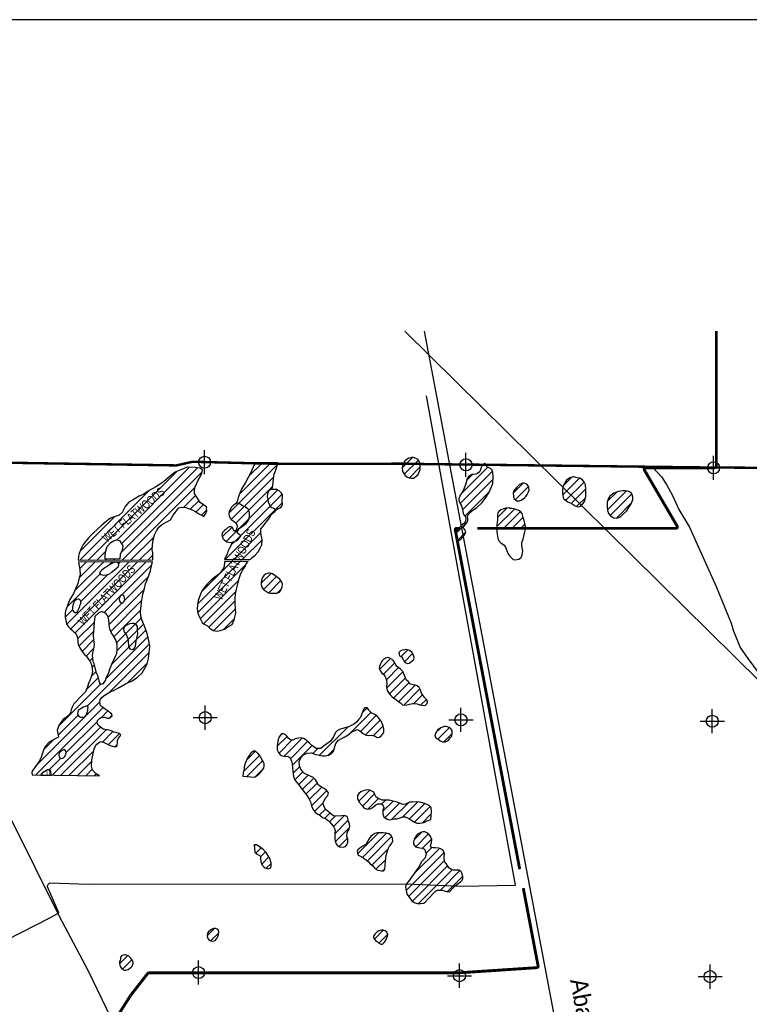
# Model space of a CAD drawing. Extents: x 119693 to 416873, y 706841 to 914021.
# Tile 13 of 14: x 199884 to 215011, y 875164 to 895571. Entities that reach past the tile are written whole.
import ezdxf
from ezdxf.enums import TextEntityAlignment as Align

# ---------------------------------------------------------------- set-up
doc = ezdxf.new("R2010")
doc.units = 0
doc.header["$LTSCALE"] = 800
doc.header["$PDMODE"] = 34
doc.header["$PDSIZE"] = 250
doc.linetypes.add('PHANTOM', pattern=[0])
doc.linetypes.add('STREAM', pattern=[0])
doc.layers.get('0').update_dxf_attribs({"linetype": 'CONTINUOUS'})
for name, color, linetype in [('BORDER', 1, 'CONTINUOUS'), ('COUNTY', 15, 'PHANTOM'), ('MAJROADS', 9, 'CONTINUOUS'), ('RR', 13, 'CONTINUOUS'), ('SEC', 2, 'CONTINUOUS'), ('TEXT', 7, 'CONTINUOUS'), ('TRUNKS', 5, 'STREAM'), ('WETDBA', 11, 'CONTINUOUS'), ('WETFILL', 12, 'CONTINUOUS'), ('WSHEDS', 3, 'CONTINUOUS')]:
    doc.layers.add(name, color=color, linetype=linetype)

# ---------------------------------------------------------------- blocks, each defined once
blk = doc.blocks.new('*X')
at = {"color": 0}
for p, q in [((207815, 886284), (208029, 886498)), ((201898, 884787), (203407, 886295)), ((204424, 885545), (205230, 886351)), ((204439, 885737), (205090, 886387)), ((204641, 886115), (204915, 886389)), ((207858, 886150), (208149, 886441)), ((207963, 886078), (208190, 886305)), ((209019, 885721), (209593, 886294)), ((201307, 884372), (203146, 886211)), ((201983, 884518), (203667, 886202)), ((201997, 884709), (203573, 886285)), ((204538, 885481), (205154, 886098)), ((209018, 885542), (209688, 886212)), ((209152, 886030), (209269, 886147)), ((211160, 885917), (211330, 886086)), ((204637, 885404), (205126, 885893)), ((209064, 885412), (209695, 886043)), ((210118, 885758), (210323, 885964)), ((210156, 885620), (210432, 885896)), ((211142, 885722), (211488, 886068)), ((211207, 885610), (211585, 885988)), ((201130, 884371), (202562, 885804)), ((202015, 884373), (203516, 885874)), ((203283, 885464), (203533, 885715)), ((205028, 885618), (205232, 885823)), ((205078, 885491), (205327, 885740)), ((209113, 885283), (209630, 885800)), ((211319, 885546), (211621, 885847)), ((212070, 885413), (212462, 885805)), ((212070, 885589), (212256, 885775)), ((212126, 885292), (212575, 885741)), ((202096, 885515), (202163, 885582)), ((203421, 885426), (203603, 885608)), ((203540, 885368), (203692, 885520)), ((204223, 885344), (204424, 885545)), ((204270, 885214), (204538, 885481)), ((204461, 884874), (205078, 885491)), ((204640, 885230), (205028, 885618)), ((205192, 885429), (205330, 885567)), ((211435, 885485), (211614, 885663)), ((212254, 885243), (212569, 885558)), ((201138, 884557), (201854, 885273)), ((203652, 885303), (203762, 885413)), ((204146, 884382), (205192, 885429)), ((204367, 885134), (204637, 885404)), ((209777, 885064), (210141, 885428)), ((209792, 885256), (209986, 885450)), ((209919, 885029), (210265, 885375)), ((204168, 884758), (204640, 885230)), ((208928, 884922), (209163, 885157)), ((210096, 885029), (210323, 885257)), ((210272, 885029), (210360, 885116)), ((204084, 884851), (204286, 885053)), ((204321, 884381), (204883, 884943)), ((204344, 884757), (204461, 884874)), ((208967, 884784), (209130, 884947)), ((202192, 884373), (202668, 884849)), ((204264, 884677), (204344, 884757)), ((204497, 884381), (204909, 884792)), ((201484, 884372), (201669, 884557)), ((202369, 884374), (202637, 884642)), ((202546, 884374), (202645, 884473)), ((200861, 883042), (202152, 884333)), ((200938, 882942), (202330, 884335)), ((201030, 883742), (201619, 884330)), ((201033, 882860), (202508, 884336)), ((201122, 884010), (201441, 884329)), ((201127, 884192), (201263, 884328)), ((201661, 884372), (201682, 884394)), ((201718, 884252), (201797, 884331)), ((201838, 884373), (201860, 884395)), ((201934, 884292), (201974, 884332)), ((201993, 883644), (202622, 884273)), ((203572, 883455), (204457, 884340)), ((203576, 883282), (204580, 884287)), ((203660, 883720), (204277, 884337)), ((200862, 883397), (201552, 884086)), ((201155, 883513), (201712, 884070)), ((204891, 883891), (205095, 884094)), ((202056, 883530), (202549, 884024)), ((203626, 883156), (204426, 883955)), ((204940, 883762), (205207, 884030)), ((205047, 883692), (205299, 883945)), ((201738, 883035), (202465, 883762)), ((203697, 883050), (204372, 883724)), ((205219, 883688), (205309, 883778)), ((201634, 883285), (201962, 883613)), ((201717, 883191), (202008, 883482)), ((201772, 882893), (202418, 883539)), ((203807, 882983), (204351, 883527)), ((200827, 883185), (200982, 883340)), ((201841, 882785), (202392, 883336)), ((203912, 882911), (204361, 883360)), ((201086, 882737), (201428, 883079)), ((201892, 882659), (202403, 883170)), ((201904, 882494), (202454, 883044)), ((204112, 882934), (204338, 883160)), ((201113, 882587), (201417, 882892)), ((201791, 882204), (202502, 882916)), ((201182, 882479), (201418, 882716)), ((201280, 881340), (202573, 882633)), ((201673, 881910), (202542, 882779)), ((201261, 882382), (201415, 882536)), ((201749, 881632), (202570, 882453)), ((207789, 882369), (207931, 882511)), ((207861, 882264), (208029, 882432)), ((201336, 882280), (201392, 882335)), ((202111, 881817), (202527, 882233)), ((207347, 882103), (207573, 882330)), ((207426, 882006), (207663, 882243)), ((201369, 881960), (201464, 882054)), ((201381, 882148), (201429, 882196)), ((207487, 881891), (207739, 882142)), ((207492, 881719), (207829, 882055)), ((200690, 880927), (201569, 881806)), ((201259, 881672), (201514, 881927)), ((207548, 881597), (207883, 881933)), ((207640, 881513), (207960, 881832)), ((207742, 881438), (208083, 881779)), ((207848, 881367), (208182, 881702)), ((200220, 880104), (201547, 881430)), ((208056, 881399), (208237, 881580)), ((208202, 881368), (208316, 881482)), ((200209, 879916), (201612, 881318)), ((201579, 881108), (201715, 881245)), ((206729, 880779), (207169, 881218)), ((206989, 881215), (207085, 881312)), ((200683, 880743), (201096, 881156)), ((200843, 880373), (201497, 881026)), ((201754, 881107), (201801, 881154)), ((206947, 880820), (207276, 881149)), ((207051, 880747), (207360, 881056)), ((200558, 879911), (201557, 880910)), ((200732, 879908), (201677, 880853)), ((201600, 880599), (201818, 880817)), ((201724, 880547), (201954, 880777)), ((206101, 880327), (206684, 880910)), ((207212, 880731), (207417, 880936)), ((208514, 880796), (208608, 880890)), ((208556, 880661), (208793, 880898)), ((208678, 880606), (208852, 880780)), ((200380, 880440), (200590, 880650)), ((205224, 880511), (205430, 880717)), ((205255, 880365), (205532, 880642)), ((205370, 880304), (205744, 880678)), ((205498, 880255), (205854, 880610)), ((200906, 879906), (201420, 880419)), ((201861, 880507), (201905, 880551)), ((204600, 880240), (204773, 880413)), ((205535, 880114), (205946, 880526)), ((205961, 880364), (206063, 880466)), ((206278, 880328), (206404, 880454)), ((200496, 880025), (200736, 880266)), ((201081, 879903), (201380, 880203)), ((204529, 879993), (204857, 880321)), ((204590, 879877), (204921, 880208)), ((201255, 879901), (201388, 880034)), ((204762, 879872), (204914, 880024)), ((205551, 879954), (205692, 880095)), ((205589, 879815), (205753, 879980)), ((200376, 879906), (200383, 879913)), ((201429, 879898), (201469, 879938)), ((205665, 879715), (205863, 879912)), ((205742, 879615), (205980, 879852)), ((205820, 879516), (206054, 879750)), ((205889, 879408), (206145, 879664)), ((205934, 879276), (206252, 879595)), ((206911, 879370), (207143, 879602)), ((206989, 879271), (207243, 879525)), ((207107, 879212), (207323, 879428)), ((207385, 879313), (207468, 879396)), ((207414, 879165), (207625, 879376)), ((207825, 879046), (208138, 879359)), ((205997, 879163), (206177, 879342)), ((206096, 879085), (206221, 879210)), ((207457, 879031), (207757, 879332)), ((207601, 878999), (207944, 879342)), ((207964, 879008), (208285, 879329)), ((208070, 878937), (208395, 879263)), ((206208, 879020), (206315, 879127)), ((206307, 878943), (206434, 879069)), ((206387, 878846), (206619, 879078)), ((206419, 878700), (206697, 878979)), ((208237, 878927), (208418, 879109)), ((206430, 878535), (206723, 878828)), ((206505, 878433), (206679, 878607)), ((206894, 878292), (207320, 878718)), ((206988, 878209), (207490, 878711)), ((207093, 878137), (207596, 878640)), ((208061, 878575), (208219, 878733)), ((208094, 878431), (208358, 878696)), ((208237, 878397), (208425, 878585)), ((204749, 878445), (204773, 878469)), ((204780, 878299), (204889, 878408)), ((207184, 878051), (207528, 878396)), ((208059, 877866), (208585, 878392)), ((208307, 878291), (208428, 878411)), ((204875, 878218), (204978, 878321)), ((204903, 878069), (205052, 878217)), ((207271, 877962), (207473, 878164)), ((207895, 877525), (208683, 878313)), ((207946, 877399), (208687, 878140)), ((204997, 877986), (205096, 878085)), ((207415, 877929), (207453, 877967)), ((208025, 877302), (208755, 878031)), ((208153, 877253), (208852, 877952)), ((208608, 877531), (209011, 877934)), ((208750, 877496), (209071, 877817)), ((203775, 876587), (203922, 876734)), ((207239, 876515), (207422, 876698)), ((203843, 876479), (204012, 876647)), ((207332, 876432), (207515, 876615)), ((201956, 876005), (202124, 876173)), ((202018, 875891), (202212, 876084))]:
    blk.add_line(p, q, dxfattribs=at)

msp = doc.modelspace()

# ---------------------------------------------------------------- linework, layer by layer
at = {"layer": 'BORDER', "color": 0}
msp.add_lwpolyline([(142962, 832571), (238962, 832571), (238962, 895571), (142962, 895571)], close=True, dxfattribs=at)
at = {"layer": 'COUNTY', "color": 0, "const_width": 50}
msp.add_lwpolyline([(225633, 886244), (224751, 886258), (219114, 886255), (214022, 886292), (208887, 886354), (208291, 886361), (207917, 886369), (205273, 886364), (203468, 886409), (203133, 886333), (198116, 886413), (197109, 886415), (196675, 886413), (193006, 886483), (190661, 886554), (187671, 886546)], dxfattribs=at)
at = {"layer": 'MAJROADS', "color": 0}
for points in [[(196126, 886440), (197215, 884170), (197817, 882875), (198106, 882336), (198684, 881159), (199699, 879007), (200698, 877005), (201301, 875861), (203644, 871000)], [(213017, 886281), (213191, 886095), (213291, 885935), (213415, 885708), (213547, 885422), (213770, 885052), (214322, 883825), (214635, 883060), (214684, 882900), (214750, 882732), (214824, 882556), (214982, 882328), (215313, 881882), (216237, 881037), (219431, 877896), (221694, 875667), (222152, 875237), (223711, 873683)]]:
    msp.add_lwpolyline(points, dxfattribs=at)
at = {"layer": 'RR', "color": 0}
for points in [[(207866, 889116), (226279, 870952)], [(208273, 889116), (212833, 865082)]]:
    msp.add_lwpolyline(points, dxfattribs=at)
at = {"layer": 'SEC', "color": 0}
for p in [(203718, 886399), (209137, 886344), (214271, 886282), (203731, 881105), (209033, 881059), (214243, 881031), (203593, 875821), (209003, 875757), (214197, 875737)]:
    msp.add_point(p, dxfattribs=at)
at = {"layer": 'TRUNKS', "color": 0}
msp.add_lwpolyline([(187436, 870298), (197939, 875707), (198011, 875694), (198084, 875718), (200522, 876964), (200699, 877060), (200464, 877597), (200467, 877639), (200507, 877682), (201309, 877657), (207908, 877659), (209022, 877615), (210161, 877636), (208315, 887777)], dxfattribs=at)
at = {"layer": 'WETDBA', "color": 0}
for points in [[(207994, 886491), (207955, 886486), (207919, 886462), (207870, 886425), (207840, 886367), (207818, 886322), (207814, 886274), (207822, 886207), (207847, 886163), (207878, 886124), (207911, 886096), (207958, 886079), (208000, 886068), (208048, 886066), (208104, 886108), (208145, 886146), (208186, 886245), (208190, 886277), (208189, 886345), (208174, 886395), (208143, 886453), (208119, 886472), (208070, 886487), (208043, 886498), (208008, 886498)], [(203765, 885465), (203629, 885567), (203558, 885677), (203511, 885749), (203507, 885823), (203519, 885891), (203580, 886011), (203624, 886095), (203661, 886170), (203673, 886234), (203627, 886276), (203522, 886293), (203361, 886296), (203236, 886251), (203110, 886195), (203011, 886117), (202866, 885991), (202782, 885937), (202706, 885891), (202572, 885810), (202457, 885740), (202360, 885695), (202224, 885613), (202145, 885572), (202070, 885484), (202047, 885437), (202011, 885354), (201949, 885304), (201764, 885243), (201676, 885169), (201587, 885095), (201417, 884938), (201313, 884833), (201203, 884694), (201162, 884611), (201117, 884508), (201107, 884451), (201097, 884371), (202643, 884374), (202647, 884442), (202643, 884522), (202634, 884583), (202640, 884690), (202651, 884790), (202680, 884891), (202720, 884979), (202767, 885052), (202827, 885101), (202938, 885165), (203009, 885208), (203068, 885300), (203116, 885364), (203147, 885409), (203184, 885456), (203242, 885469), (203326, 885458), (203462, 885412), (203514, 885386), (203597, 885329), (203659, 885299), (203699, 885272), (203717, 885293), (203744, 885336), (203765, 885392), (203759, 885444)], [(209500, 886356), (209472, 886328), (209452, 886290), (209437, 886238), (209419, 886202), (209374, 886165), (209342, 886149), (209283, 886147), (209258, 886148), (209194, 886112), (209155, 886051), (209144, 885978), (209112, 885894), (209082, 885826), (209050, 885766), (209018, 885718), (208989, 885642), (208988, 885613), (209002, 885569), (209024, 885531), (209044, 885497), (209058, 885445), (209069, 885384), (209080, 885339), (209092, 885310), (209124, 885268), (209131, 885233), (209125, 885183), (209110, 885145), (209068, 885105), (209022, 885070), (208978, 885016), (208944, 884973), (208929, 884936), (208924, 884891), (208933, 884822), (208956, 884786), (208987, 884780), (209031, 884803), (209059, 884833), (209090, 884876), (209119, 884922), (209135, 884958), (209117, 884991), (209097, 885017), (209081, 885037), (209091, 885070), (209118, 885102), (209145, 885133), (209167, 885162), (209177, 885194), (209174, 885225), (209169, 885279), (209173, 885296), (209201, 885343), (209248, 885385), (209362, 885458), (209471, 885566), (209549, 885666), (209613, 885763), (209669, 885890), (209691, 885964), (209698, 886103), (209695, 886187), (209681, 886237), (209645, 886270), (209602, 886289), (209570, 886305), (209560, 886330), (209540, 886360), (209519, 886371), (209512, 886369)], [(211362, 886096), (211288, 886074), (211224, 886029), (211182, 885960), (211148, 885893), (211135, 885807), (211136, 885751), (211153, 885671), (211165, 885642), (211251, 885577), (211338, 885537), (211399, 885496), (211464, 885476), (211519, 885490), (211567, 885542), (211599, 885596), (211620, 885692), (211623, 885781), (211622, 885837), (211615, 885928), (211589, 885983), (211550, 886035), (211495, 886066), (211445, 886079), (211413, 886083), (211382, 886093)], [(210299, 885960), (210247, 885939), (210217, 885912), (210191, 885884), (210154, 885839), (210131, 885808), (210117, 885755), (210120, 885696), (210132, 885644), (210160, 885617), (210192, 885602), (210247, 885600), (210298, 885619), (210347, 885661), (210379, 885686), (210405, 885727), (210429, 885773), (210446, 885818), (210443, 885873), (210425, 885913), (210398, 885945), (210363, 885958), (210330, 885964), (210311, 885963)], [(212380, 885806), (212296, 885789), (212200, 885757), (212122, 885698), (212089, 885652), (212064, 885569), (212061, 885482), (212071, 885404), (212094, 885335), (212131, 885285), (212199, 885245), (212254, 885243), (212338, 885270), (212402, 885331), (212462, 885386), (212516, 885464), (212566, 885550), (212596, 885626), (212599, 885673), (212585, 885726), (212565, 885758), (212530, 885787), (212482, 885802), (212447, 885807), (212412, 885808)], [(201654, 884393), (201655, 884468), (201670, 884565), (201701, 884650), (201773, 884732), (201828, 884769), (201894, 884788), (201952, 884776), (201991, 884720), (202021, 884663), (202012, 884579), (201970, 884490), (201964, 884456), (201963, 884427), (201963, 884395)], [(200663, 880846), (200691, 880698), (200619, 880666), (200503, 880602), (200411, 880505), (200377, 880433), (200331, 880289), (200293, 880213), (200233, 880121), (200180, 880046), (200151, 880008), (200134, 879967), (200140, 879917), (201536, 879897), (201469, 879938), (201392, 880015), (201374, 880101), (201381, 880222), (201393, 880291), (201409, 880366), (201422, 880428), (201434, 880479), (201462, 880527), (201485, 880558), (201542, 880594), (201568, 880609), (201637, 880589), (201690, 880565), (201757, 880529), (201835, 880506), (201898, 880508), (201909, 880579), (201912, 880631), (201934, 880682), (201965, 880720), (201980, 880752), (201954, 880777), (201899, 880792), (201843, 880806), (201799, 880826), (201762, 880839), (201707, 880856), (201684, 880852), (201615, 880866), (201518, 880940), (201493, 880996), (201499, 881045), (201538, 881088), (201567, 881107), (201633, 881113), (201707, 881097), (201740, 881097), (201805, 881143), (201793, 881178), (201753, 881213), (201717, 881244), (201666, 881277), (201623, 881312), (201559, 881347), (201546, 881424), (201556, 881481), (201595, 881528), (201656, 881578), (201760, 881639), (201841, 881678), (201946, 881730), (202081, 881804), (202203, 881859), (202317, 881936), (202422, 882035), (202476, 882131), (202524, 882223), (202557, 882334), (202570, 882448), (202583, 882584), (202554, 882733), (202524, 882849), (202475, 883000), (202414, 883131), (202393, 883206), (202389, 883311), (202402, 883428), (202418, 883538), (202438, 883667), (202470, 883782), (202496, 883878), (202530, 883964), (202559, 884052), (202596, 884156), (202625, 884283), (202636, 884336), (201105, 884327), (201118, 884254), (201129, 884172), (201139, 884067), (201119, 884001), (201088, 883884), (201030, 883741), (200998, 883678), (200921, 883557), (200887, 883467), (200842, 883341), (200826, 883279), (200827, 883186), (200842, 883118), (200857, 883050), (200894, 882986), (200936, 882944), (200979, 882909), (201009, 882884), (201046, 882847), (201072, 882810), (201084, 882757), (201090, 882685), (201099, 882619), (201129, 882551), (201183, 882477), (201218, 882424), (201260, 882383), (201305, 882326), (201338, 882278), (201370, 882207), (201386, 882118), (201391, 882065), (201374, 881972), (201339, 881876), (201310, 881810), (201280, 881725), (201246, 881641), (201197, 881589), (201130, 881521), (201068, 881457), (201008, 881389), (200969, 881325), (200950, 881265), (200940, 881215), (200917, 881161), (200855, 881118), (200784, 881069), (200739, 881007), (200695, 880940), (200674, 880881)], [(201743, 884269), (201696, 884239), (201652, 884208), (201586, 884160), (201555, 884129), (201542, 884110), (201558, 884070), (201626, 884061), (201692, 884063), (201750, 884083), (201791, 884123), (201841, 884163), (201889, 884204), (201928, 884231), (201938, 884265), (201932, 884307), (201908, 884324), (201850, 884325), (201806, 884305), (201779, 884290), (201761, 884278)], [(204127, 884335), (204127, 884305), (204121, 884258), (204116, 884215), (204081, 884160), (204054, 884117), (204003, 884071), (203931, 884019), (203857, 883955), (203819, 883920), (203772, 883874), (203723, 883815), (203663, 883726), (203634, 883666), (203613, 883612), (203584, 883531), (203568, 883432), (203564, 883369), (203578, 883267), (203597, 883220), (203624, 883161), (203666, 883076), (203707, 883042), (203780, 883009), (203828, 882963), (203893, 882914), (203978, 882899), (204042, 882910), (204133, 882942), (204181, 882972), (204286, 883036), (204331, 883133), (204365, 883272), (204361, 883358), (204351, 883480), (204350, 883581), (204360, 883662), (204380, 883769), (204398, 883854), (204430, 883970), (204465, 884070), (204495, 884148), (204557, 884241), (204583, 884293), (204624, 884343)], [(205050, 884102), (204991, 884089), (204953, 884058), (204924, 884026), (204903, 883976), (204892, 883914), (204890, 883855), (204901, 883809), (204938, 883764), (204978, 883731), (205040, 883694), (205085, 883682), (205158, 883685), (205216, 883687), (205272, 883707), (205297, 883749), (205325, 883814), (205335, 883875), (205322, 883913), (205279, 883973), (205232, 884010), (205177, 884054), (205126, 884086), (205076, 884099), (205060, 884101)], [(202001, 883648), (201977, 883636), (201954, 883601), (201947, 883556), (201954, 883519), (201973, 883495), (201996, 883483), (202017, 883481), (202038, 883496), (202054, 883525), (202061, 883547), (202060, 883587), (202050, 883615), (202040, 883633), (202024, 883646), (202008, 883653)], [(201096, 883563), (201060, 883556), (201014, 883509), (200992, 883457), (200977, 883392), (200982, 883332), (201005, 883295), (201043, 883278), (201081, 883305), (201106, 883347), (201124, 883386), (201140, 883444), (201150, 883474), (201155, 883512), (201140, 883542), (201123, 883557), (201108, 883560)], [(201585, 883302), (201526, 883277), (201442, 883202), (201428, 883086), (201423, 882980), (201417, 882877), (201411, 882826), (201418, 882716), (201426, 882630), (201422, 882560), (201398, 882477), (201384, 882401), (201400, 882269), (201423, 882224), (201441, 882143), (201464, 882056), (201496, 881980), (201519, 881911), (201526, 881865), (201540, 881827), (201576, 881801), (201623, 881815), (201660, 881875), (201685, 881941), (201724, 882018), (201752, 882108), (201793, 882211), (201841, 882315), (201877, 882394), (201895, 882435), (201908, 882520), (201903, 882622), (201876, 882717), (201832, 882803), (201782, 882868), (201752, 882949), (201739, 883027), (201730, 883132), (201720, 883185), (201702, 883223), (201670, 883265), (201633, 883285), (201613, 883293), (201602, 883295)], [(202211, 883055), (202165, 883049), (202124, 883033), (202085, 883011), (202053, 882986), (202037, 882943), (202042, 882901), (202055, 882869), (202101, 882816), (202128, 882744), (202135, 882678), (202137, 882600), (202143, 882573), (202170, 882533), (202225, 882516), (202258, 882536), (202286, 882587), (202300, 882690), (202322, 882777), (202331, 882845), (202329, 882934), (202326, 882991), (202297, 883038), (202257, 883056), (202225, 883056)], [(207872, 882514), (207816, 882504), (207775, 882486), (207744, 882453), (207757, 882389), (207807, 882358), (207825, 882325), (207845, 882281), (207875, 882249), (207926, 882229), (207962, 882234), (208017, 882274), (208059, 882309), (208064, 882352), (208039, 882413), (208014, 882460), (207965, 882494), (207924, 882514), (207889, 882516)], [(207468, 882337), (207424, 882313), (207396, 882285), (207386, 882259), (207363, 882222), (207342, 882165), (207337, 882121), (207357, 882084), (207393, 882025), (207427, 882005), (207457, 881962), (207478, 881923), (207491, 881876), (207495, 881807), (207487, 881751), (207494, 881708), (207506, 881666), (207531, 881623), (207562, 881575), (207599, 881544), (207644, 881510), (207677, 881488), (207747, 881434), (207779, 881411), (207824, 881374), (207853, 881366), (207909, 881368), (207963, 881384), (208033, 881398), (208076, 881399), (208127, 881392), (208176, 881374), (208221, 881363), (208275, 881357), (208301, 881367), (208331, 881396), (208340, 881430), (208322, 881477), (208284, 881514), (208245, 881568), (208217, 881612), (208199, 881656), (208189, 881692), (208166, 881727), (208123, 881764), (208086, 881778), (208040, 881783), (207988, 881799), (207946, 881848), (207902, 881884), (207884, 881930), (207865, 881981), (207827, 882059), (207781, 882111), (207720, 882155), (207700, 882166), (207684, 882197), (207665, 882241), (207634, 882283), (207606, 882310), (207560, 882337), (207522, 882350), (207499, 882348)], [(201232, 881332), (201198, 881319), (201151, 881289), (201100, 881260), (201089, 881227), (201083, 881179), (201104, 881142), (201144, 881118), (201199, 881113), (201238, 881123), (201267, 881162), (201283, 881210), (201295, 881251), (201300, 881284), (201305, 881324), (201281, 881340), (201262, 881341), (201244, 881338)], [(206528, 880869), (206472, 880837), (206432, 880797), (206390, 880705), (206331, 880621), (206252, 880559), (206178, 880505), (206130, 880468), (206032, 880465), (205932, 880535), (205894, 880574), (205836, 880626), (205786, 880663), (205725, 880685), (205664, 880682), (205598, 880666), (205546, 880641), (205496, 880643), (205465, 880676), (205431, 880716), (205397, 880747), (205351, 880773), (205312, 880772), (205264, 880709), (205240, 880653), (205231, 880575), (205224, 880516), (205222, 880438), (205254, 880367), (205296, 880322), (205397, 880297), (205444, 880305), (205487, 880280), (205520, 880204), (205530, 880147), (205541, 880067), (205548, 879994), (205554, 879926), (205570, 879861), (205594, 879803), (205636, 879753), (205689, 879684), (205743, 879614), (205794, 879549), (205843, 879486), (205879, 879427), (205913, 879363), (205934, 879275), (205961, 879210), (205981, 879184), (206021, 879131), (206063, 879105), (206114, 879074), (206175, 879029), (206225, 879015), (206279, 878974), (206306, 878943), (206341, 878907), (206387, 878847), (206411, 878809), (206422, 878765), (206419, 878712), (206418, 878681), (206417, 878629), (206421, 878581), (206427, 878546), (206443, 878489), (206466, 878461), (206516, 878425), (206589, 878419), (206641, 878433), (206670, 878472), (206690, 878527), (206685, 878592), (206665, 878645), (206673, 878723), (206716, 878797), (206727, 878846), (206722, 878895), (206702, 878962), (206686, 879012), (206671, 879059), (206619, 879078), (206508, 879066), (206393, 879071), (206370, 879083), (206278, 879158), (206225, 879202), (206187, 879274), (206176, 879341), (206218, 879426), (206272, 879494), (206290, 879548), (206245, 879604), (206184, 879642), (206137, 879669), (206082, 879705), (206036, 879779), (206018, 879816), (205959, 879872), (205906, 879893), (205790, 879945), (205753, 879980), (205707, 880054), (205688, 880106), (205680, 880198), (205719, 880287), (205770, 880332), (205846, 880372), (205924, 880375), (206006, 880351), (206093, 880328), (206163, 880316), (206216, 880315), (206286, 880329), (206358, 880372), (206396, 880419), (206416, 880506), (206438, 880572), (206492, 880635), (206624, 880709), (206691, 880752), (206780, 880815), (206823, 880835), (206878, 880862), (206936, 880829), (207010, 880768), (207067, 880739), (207121, 880736), (207183, 880740), (207254, 880718), (207295, 880696), (207345, 880702), (207383, 880732), (207422, 880774), (207437, 880809), (207435, 880873), (207413, 880951), (207380, 881033), (207336, 881085), (207305, 881131), (207247, 881167), (207187, 881201), (207124, 881262), (207101, 881297), (207081, 881315), (207029, 881304), (206995, 881234), (206979, 881186), (206947, 881108), (206917, 881074), (206872, 881019), (206803, 880963), (206754, 880939), (206709, 880917), (206623, 880893), (206584, 880880), (206555, 880872)], [(208652, 880911), (208600, 880886), (208556, 880858), (208525, 880813), (208495, 880765), (208489, 880731), (208518, 880677), (208559, 880659), (208603, 880624), (208647, 880606), (208704, 880606), (208768, 880632), (208817, 880694), (208843, 880723), (208852, 880776), (208849, 880842), (208822, 880874), (208786, 880903), (208751, 880913), (208711, 880922), (208683, 880919), (208668, 880914)], [(200790, 880438), (200742, 880412), (200705, 880375), (200698, 880328), (200701, 880290), (200727, 880268), (200754, 880261), (200793, 880274), (200822, 880302), (200839, 880347), (200845, 880385), (200836, 880420), (200826, 880441), (200807, 880441), (200802, 880441)], [(204518, 879882), (204521, 879961), (204542, 880041), (204545, 880094), (204574, 880180), (204602, 880247), (204646, 880324), (204680, 880381), (204731, 880420), (204769, 880417), (204813, 880369), (204873, 880302), (204914, 880225), (204943, 880162), (204946, 880101), (204937, 880056), (204887, 879987), (204844, 879934), (204807, 879902), (204754, 879867)], [(200325, 879910), (200341, 879940), (200373, 879978), (200440, 880017), (200458, 880031), (200488, 880034), (200516, 880015), (200522, 879995), (200526, 879965), (200532, 879940), (200532, 879919), (200533, 879905)], [(200325, 879907), (200341, 879937), (200373, 879974), (200440, 880014), (200458, 880028), (200488, 880031), (200516, 880011), (200522, 879991), (200526, 879961), (200532, 879937), (200532, 879915), (200533, 879902)], [(207793, 879317), (207709, 879353), (207547, 879398), (207486, 879396), (207406, 879396), (207332, 879421), (207277, 879460), (207248, 879511), (207226, 879564), (207146, 879601), (207077, 879606), (207026, 879593), (206954, 879566), (206914, 879531), (206891, 879495), (206886, 879428), (206916, 879359), (206976, 879288), (207026, 879227), (207098, 879211), (207149, 879218), (207192, 879238), (207269, 879298), (207307, 879320), (207375, 879318), (207415, 879300), (207433, 879246), (207415, 879190), (207412, 879107), (207436, 879046), (207502, 878998), (207548, 878987), (207583, 878994), (207649, 879011), (207706, 879006), (207774, 879029), (207818, 879046), (207875, 879048), (207954, 879015), (207994, 878986), (208067, 878938), (208119, 878920), (208178, 878915), (208260, 878932), (208329, 878968), (208405, 878994), (208416, 879085), (208423, 879156), (208412, 879243), (208375, 879287), (208286, 879329), (208182, 879354), (208119, 879362), (208025, 879355), (207963, 879350), (207880, 879315), (207835, 879307), (207813, 879312)], [(208234, 878738), (208186, 878721), (208131, 878690), (208104, 878659), (208065, 878590), (208049, 878532), (208051, 878484), (208093, 878431), (208178, 878408), (208230, 878400), (208277, 878379), (208308, 878290), (208291, 878202), (208207, 878111), (208159, 878009), (208128, 877964), (208079, 877893), (208008, 877797), (207961, 877732), (207904, 877660), (207884, 877604), (207896, 877519), (207916, 877442), (207972, 877361), (208013, 877309), (208066, 877277), (208125, 877255), (208200, 877251), (208254, 877262), (208288, 877284), (208353, 877347), (208401, 877395), (208457, 877461), (208503, 877509), (208543, 877529), (208640, 877532), (208688, 877519), (208758, 877493), (208801, 877502), (208860, 877561), (208912, 877616), (208978, 877665), (209026, 877703), (209057, 877735), (209072, 877771), (209071, 877816), (209059, 877858), (209041, 877901), (209004, 877941), (208945, 877946), (208886, 877944), (208835, 877955), (208778, 877994), (208723, 878081), (208688, 878121), (208682, 878216), (208694, 878291), (208664, 878351), (208619, 878377), (208571, 878398), (208507, 878407), (208457, 878409), (208419, 878412), (208402, 878448), (208425, 878515), (208427, 878580), (208402, 878644), (208370, 878687), (208326, 878719), (208281, 878736), (208254, 878740)], [(207303, 878719), (207244, 878705), (207203, 878679), (207162, 878643), (207120, 878588), (207097, 878536), (207058, 878479), (207000, 878443), (206939, 878403), (206898, 878363), (206882, 878329), (206905, 878258), (206963, 878224), (207005, 878199), (207070, 878159), (207113, 878116), (207149, 878077), (207204, 878036), (207237, 877995), (207273, 877960), (207311, 877944), (207382, 877930), (207424, 877929), (207454, 877969), (207460, 878038), (207470, 878140), (207484, 878245), (207502, 878315), (207524, 878389), (207553, 878439), (207591, 878490), (207619, 878549), (207614, 878606), (207585, 878662), (207538, 878698), (207480, 878713), (207423, 878718), (207371, 878717), (207333, 878717)], [(204758, 878318), (204807, 878276), (204857, 878247), (204875, 878224), (204879, 878166), (204893, 878093), (204911, 878051), (204942, 878019), (204975, 877994), (205031, 877973), (205088, 877992), (205099, 878039), (205095, 878099), (205070, 878187), (205039, 878239), (204991, 878307), (204938, 878365), (204898, 878400), (204852, 878437), (204816, 878457), (204792, 878466), (204767, 878470), (204754, 878471), (204749, 878466), (204748, 878465), (204748, 878467)], [(203901, 876732), (203859, 876713), (203809, 876676), (203781, 876638), (203774, 876578), (203788, 876526), (203804, 876503), (203844, 876478), (203890, 876471), (203938, 876489), (203972, 876531), (203990, 876569), (204006, 876613), (204013, 876654), (204005, 876698), (203981, 876719), (203947, 876732), (203933, 876735)], [(207388, 876703), (207332, 876685), (207290, 876659), (207248, 876615), (207222, 876576), (207218, 876540), (207263, 876486), (207299, 876458), (207326, 876435), (207369, 876410), (207404, 876411), (207438, 876442), (207466, 876481), (207489, 876529), (207512, 876578), (207515, 876614), (207496, 876660), (207460, 876686), (207431, 876695), (207398, 876707)], [(202063, 876191), (202030, 876184), (201994, 876169), (201974, 876136), (201972, 876106), (201965, 876075), (201956, 876052), (201954, 876021), (201959, 875967), (201975, 875940), (201999, 875902), (202047, 875872), (202082, 875872), (202134, 875883), (202169, 875910), (202197, 875937), (202214, 875954), (202235, 876007), (202235, 876030), (202230, 876054), (202213, 876082), (202180, 876130), (202147, 876162), (202132, 876170), (202101, 876183), (202081, 876188)]]:
    msp.add_lwpolyline(points, close=True, dxfattribs=at)
for points in [[(204768, 886392), (204679, 886187), (204568, 885980), (204489, 885854), (204447, 885759), (204414, 885667), (204403, 885605), (204364, 885536)], [(205118, 885836), (205125, 885889), (205136, 885966), (205149, 886067), (205163, 886155), (205190, 886221), (205209, 886284), (205221, 886329), (205235, 886361), (205244, 886385), (204768, 886392)], [(205118, 885836), (205076, 885829), (205045, 885800), (205024, 885747), (205015, 885684), (205026, 885626), (205036, 885578), (205054, 885531), (205083, 885482), (205112, 885461), (205144, 885447), (205174, 885431), (205203, 885428), (205222, 885429), (205250, 885437)], [(205250, 885437), (205289, 885455), (205317, 885489), (205332, 885528), (205329, 885578), (205326, 885623), (205334, 885669), (205334, 885730), (205307, 885767), (205263, 885806), (205218, 885831), (205178, 885836), (205118, 885836)], [(204361, 885534), (204317, 885511), (204269, 885458), (204227, 885373), (204222, 885330), (204226, 885286), (204247, 885240), (204270, 885213), (204307, 885185), (204335, 885163), (204364, 885139), (204389, 885103), (204394, 885076), (204386, 885030), (204373, 884992), (204348, 884972), (204331, 884970), (204309, 885011), (204296, 885049), (204257, 885064), (204203, 885049), (204157, 885008), (204128, 884984), (204091, 884941), (204077, 884891), (204079, 884865), (204097, 884819), (204122, 884789), (204161, 884762), (204182, 884750), (204248, 884735), (204292, 884744)], [(204292, 884744), (204333, 884753), (204386, 884776), (204405, 884792), (204442, 884829), (204459, 884859), (204463, 884888), (204433, 884904), (204398, 884928), (204398, 884956), (204411, 884988), (204434, 885024), (204481, 885063), (204527, 885090), (204580, 885130), (204610, 885164), (204639, 885225), (204649, 885285), (204649, 885353), (204636, 885409), (204599, 885440), (204558, 885473), (204505, 885495), (204479, 885515), (204454, 885533), (204414, 885549), (204388, 885550), (204364, 885536)], [(204364, 885536), (204361, 885534)], [(204292, 884744), (204253, 884652), (204226, 884602), (204202, 884550), (204185, 884493), (204158, 884443), (204140, 884405), (204133, 884382), (204662, 884380), (204702, 884422), (204767, 884476), (204829, 884540), (204879, 884635), (204907, 884686), (204909, 884788), (204891, 884892), (204882, 884945), (204882, 885021), (204933, 885076), (204991, 885157), (205049, 885223), (205107, 885320), (205173, 885378), (205190, 885394), (205235, 885440)], [(210033, 885451), (209961, 885450), (209904, 885427), (209858, 885409), (209821, 885380), (209797, 885351), (209789, 885310), (209792, 885254), (209788, 885198), (209778, 885117), (209776, 885029)], [(210368, 885012), (210372, 885069), (210340, 885193), (210325, 885250), (210299, 885337), (210258, 885382), (210178, 885418), (210122, 885434), (210085, 885441), (210050, 885442), (210033, 885451)], [(209776, 885029), (209776, 885016), (209779, 884951), (209791, 884868), (209799, 884828), (209819, 884772), (209856, 884730), (209929, 884681), (209964, 884625), (209981, 884566), (210003, 884505), (210046, 884451), (210066, 884428), (210116, 884384), (210154, 884374), (210234, 884391), (210282, 884421), (210304, 884477), (210312, 884556), (210294, 884663), (210298, 884738), (210319, 884806), (210352, 884927), (210368, 885012)]]:
    msp.add_lwpolyline(points, dxfattribs=at)
at = {"layer": 'WSHEDS', "color": 0, "const_width": 60}
for points in [[(214326, 889116), (214326, 886315, -0.414214), (214296, 886285), (212860, 886285, 0.578843), (212834, 886240), (213515, 885074, -0.578843), (213489, 885029), (209370, 885029, 0.470347)], [(209023, 885029), (208945, 885029, 0.470347), (208915, 884993), (210251, 877964, -0.450373)], [(210325, 877572), (210632, 875958, -0.450373), (210604, 875923), (208988, 875816, -0.016482), (208986, 875816), (202562, 875816, 0.231443), (202539, 875804), (202183, 875347, 0.024244), (202181, 875344), (201832, 874792, 0.254467)]]:
    msp.add_lwpolyline(points, format="xyb", dxfattribs=at)

# ---------------------------------------------------------------- block references
at = {"layer": 'WETFILL', "color": 0}
msp.add_blockref('*X', (0, 0), dxfattribs=at)
msp.add_blockref('*X', (0, 0), dxfattribs=at)
msp.add_blockref('*X', (0, 0), dxfattribs=at)
msp.add_blockref('*X', (0, 0), dxfattribs=at)
msp.add_blockref('*X', (0, 0), dxfattribs=at)
msp.add_blockref('*X', (0, 0), dxfattribs=at)
msp.add_blockref('*X', (0, 0), dxfattribs=at)
msp.add_blockref('*X', (0, 0), dxfattribs=at)
msp.add_blockref('*X', (0, 0), dxfattribs=at)
msp.add_blockref('*X', (0, 0), dxfattribs=at)
msp.add_blockref('*X', (0, 0), dxfattribs=at)
msp.add_blockref('*X', (0, 0), dxfattribs=at)
msp.add_blockref('*X', (0, 0), dxfattribs=at)
msp.add_blockref('*X', (0, 0), dxfattribs=at)
msp.add_blockref('*X', (0, 0), dxfattribs=at)
msp.add_blockref('*X', (0, 0), dxfattribs=at)
msp.add_blockref('*X', (0, 0), dxfattribs=at)
msp.add_blockref('*X', (0, 0), dxfattribs=at)
msp.add_blockref('*X', (0, 0), dxfattribs=at)
msp.add_blockref('*X', (0, 0), dxfattribs=at)
msp.add_blockref('*X', (0, 0), dxfattribs=at)
msp.add_blockref('*X', (0, 0), dxfattribs=at)

# ---------------------------------------------------------------- texts
at = {"layer": 'TEXT', "color": 0}
msp.add_text('Abandoned Railroad Grade', height=360, rotation=280, dxfattribs=at).set_placement((211295, 875667))
at = {"layer": 'WETDBA', "color": 0, "width": 0.75}
for rotation, p in [(40.1188, (202300, 885241)), (63.4495, (204424, 884237)), (46.6754, (201750, 883584))]:
    msp.add_text('WET FLATWOODS', height=180, rotation=rotation, dxfattribs=at).set_placement(p, align=Align.CENTER)
msp.add_text('U', height=100, dxfattribs=at).set_placement((200478, 879913), align=Align.CENTER)

doc.saveas('drawing.dxf')
